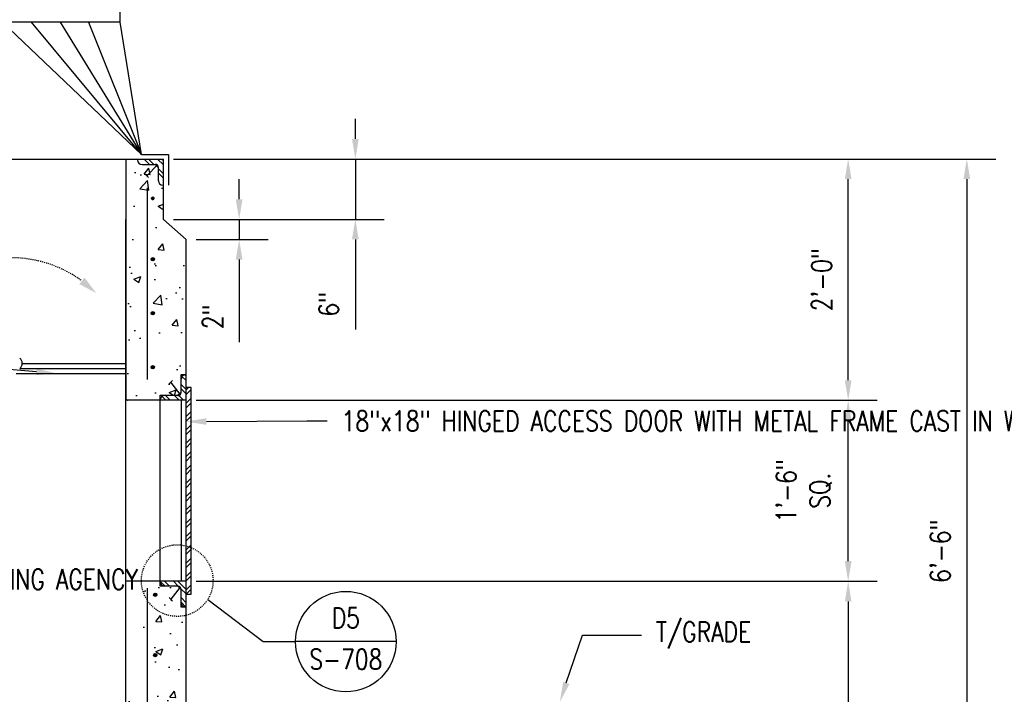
# Model space of a CAD drawing. Header units: inches. Extents: x 724 to 1800, y 17 to 339.
# Tile 7 of 33: x 891 to 989, y 162 to 229. Entities that reach past the tile are written whole.
import ezdxf
from ezdxf import colors
from ezdxf.entities.mleader import LeaderData, LeaderLine
from ezdxf.enums import TextEntityAlignment as Align
from ezdxf.math import Vec2, Vec3

# ---------------------------------------------------------------- set-up
doc = ezdxf.new("R2010")
doc.units = ezdxf.units.IN
doc.header["$MEASUREMENT"] = 0
doc.linetypes.add('Hidden 3_32_', pattern=[0.140625, 0.09375, -0.046875])
doc.layers.get('Defpoints').update_dxf_attribs({"color": 6})
for name, color, linetype in [('A-DETL', 3, 'Continuous'), ('A-DETL-HDLN', 2, 'Hidden 3_32_'), ('A-WALL-PATT', 8, 'Continuous'), ('G-ANNO-REFR', 2, 'Continuous'), ('G-ANNO-TEXT', 2, 'Continuous'), ('M-DETL-HVY', 4, 'Continuous'), ('M-DETL-LIGHT', 1, 'Continuous'), ('S-ANNO-DIMS', 1, 'Continuous'), ('S-ANNO-TEXT', 2, 'Continuous')]:
    doc.layers.add(name, color=color, linetype=linetype)
doc.styles.add('AEC_COMN_TITLE', font='romans.shx', dxfattribs={"width": 0.8, "height": 0.1875})
doc.styles.add('Annotative', font='romans.shx', dxfattribs={"width": 0.8, "height": 0.125})
doc.styles.add('ROMANS', font='romans.shx', dxfattribs={"width": 0.8})
doc.dimstyles.new('Annotative', dxfattribs={"dimscale": 0, "dimtxt": 0.125, "dimasz": 0.125, "dimexe": 0.18, "dimexo": 0.0625, "dimgap": 0.09, "dimtad": 1, "dimdec": 3, "dimzin": 3, "dimdsep": 46, "dimlunit": 4, "dimtxsty": 'Annotative', "dimcen": 0.09, "dimclrt": 2, "dimazin": 2, "dimtfac": 1, "dimtdec": 3, "dimtmove": 0, "dimatfit": 0, "dimfxl": 1, "dimtfill": 1, "dimfrac": 2, "dimtolj": 1, "dimtzin": 0, "dimarcsym": 0})
pattern_1 = [(50, (-13.7514, -16.6683), (7.172602, -0.62752), [0.75, -8.25]), (355, (-13.7514, -16.668), (-1.387513, 7.52192), [0.6, -6.6]), (100.45144, (-13.154, -16.7206), (5.78509, 6.8944), [0.6374, -7.01142]), (46.1842, (-13.751, -14.668), (10.67241, -1.65519), [1.125, -12.375]), (96.6356, (-12.862, -14.806), (9.34662, 9.74119), [0.9561, -10.51714]), (351.1842, (-13.751, -14.668), (9.34662, 9.74119), [0.9, -9.9]), (21, (-12.7514, -15.1683), (5.96907, -4.02619), [0.75, -8.25]), (326, (-12.7514, -15.168), (2.433153, 7.2515), [0.6, -6.6]), (71.45144, (-12.254, -15.504), (8.402224, 3.22531), [0.6374, -7.01142]), (37.5, (-13.7514, -16.6683), (0.1215986, 3.3289385), [0, -6.52, 0, -6.7, 0, -6.625]), (7.5, (-13.7514, -16.6683), (2.630695, 3.944117), [0, -3.82, 0, -6.37, 0, -2.525]), (327.5, (-15.9814, -16.6683), (5.3382244, -0.225549), [0, -2.5, 0, -7.8, 0, -10.35]), (317.5, (-16.9814, -16.6683), (5.831862, 1.00105), [0, -3.25, 0, -5.18, 0, -7.35])]

# ---------------------------------------------------------------- blocks, each defined once
blk = doc.blocks.new('*D50')
at = {"layer": 'Defpoints', "color": 0, "transparency": 16777216}
for p in [(905.367, 215.404), (947.801, 137.404), (985.227, 137.404)]:
    blk.add_point(p, dxfattribs=at)
at = {"layer": 'S-ANNO-DIMS', "color": 0, "lineweight": -2, "transparency": 16777216}
for p, q in [((906.367, 215.404), (988.107, 215.404)), ((948.801, 137.404), (988.107, 137.404))]:
    blk.add_line(p, q, dxfattribs=at)
at = {"layer": 'S-ANNO-DIMS', "color": 1, "lineweight": -2, "transparency": 16777216}
blk.add_line((985.227, 213.404), (985.227, 139.404), dxfattribs=at)
at = {"layer": 'S-ANNO-DIMS', "color": 1, "transparency": 16777216}
for points in [[(984.894, 213.404), (985.561, 213.404), (985.227, 215.404)], [(984.894, 139.404), (985.561, 139.404), (985.227, 137.404)]]:
    blk.add_solid(points, dxfattribs=at)
at = {"layer": 'S-ANNO-DIMS', "color": 2, "transparency": 16777216, "insert": (982.597, 176.404), "char_height": 2, "attachment_point": 5, "rotation": 90, "style": 'Annotative', "bg_fill": 3, "box_fill_scale": 1.25, "bg_fill_color": 256, "bg_fill_true_color": 13158600, "bg_fill_transparency": 0}
blk.add_mtext('\\A1;6\'-6"', dxfattribs=at)
blk = doc.blocks.new('*D37')
at = {"layer": 'Defpoints', "color": 0, "transparency": 16777216}
for p in [(905.367, 209.404), (912.896, 209.404), (907.617, 207.404)]:
    blk.add_point(p, dxfattribs=at)
at = {"layer": 'S-ANNO-DIMS', "color": 0, "lineweight": -2, "transparency": 16777216}
for p, q in [((912.896, 211.404), (912.896, 213.404)), ((906.367, 209.404), (915.776, 209.404)), ((912.896, 209.404), (912.896, 207.404)), ((908.617, 207.404), (915.776, 207.404)), ((912.896, 205.404), (912.896, 197.172))]:
    blk.add_line(p, q, dxfattribs=at)
at = {"layer": 'S-ANNO-DIMS', "color": 0, "transparency": 16777216}
for points in [[(912.562, 211.404), (913.229, 211.404), (912.896, 209.404)], [(912.562, 205.404), (913.229, 205.404), (912.896, 207.404)]]:
    blk.add_solid(points, dxfattribs=at)
at = {"layer": 'S-ANNO-DIMS', "color": 2, "transparency": 16777216, "insert": (910.265, 199.717), "char_height": 2, "attachment_point": 5, "rotation": 90, "style": 'Annotative', "bg_fill": 3, "box_fill_scale": 1.25, "bg_fill_color": 256, "bg_fill_true_color": 13158600, "bg_fill_transparency": 0}
blk.add_mtext('\\A1;2"', dxfattribs=at)
blk = doc.blocks.new('*D38')
at = {"layer": 'Defpoints', "color": 0, "transparency": 16777216}
for p in [(905.367, 215.404), (924.447, 215.404), (905.367, 209.404)]:
    blk.add_point(p, dxfattribs=at)
at = {"layer": 'S-ANNO-DIMS', "color": 0, "lineweight": -2, "transparency": 16777216}
for p, q in [((924.447, 217.404), (924.447, 219.404)), ((906.367, 215.404), (927.327, 215.404)), ((924.447, 215.404), (924.447, 209.404)), ((906.367, 209.404), (927.327, 209.404)), ((924.447, 207.404), (924.447, 198.448))]:
    blk.add_line(p, q, dxfattribs=at)
at = {"layer": 'S-ANNO-DIMS', "color": 0, "transparency": 16777216}
for points in [[(924.113, 217.404), (924.78, 217.404), (924.447, 215.404)], [(924.113, 207.404), (924.78, 207.404), (924.447, 209.404)]]:
    blk.add_solid(points, dxfattribs=at)
at = {"layer": 'S-ANNO-DIMS', "color": 2, "transparency": 16777216, "insert": (921.816, 200.955), "char_height": 2, "attachment_point": 5, "rotation": 90, "style": 'Annotative', "bg_fill": 3, "box_fill_scale": 1.25, "bg_fill_color": 256, "bg_fill_true_color": 13158600, "bg_fill_transparency": 0}
blk.add_mtext('\\A1;6"', dxfattribs=at)
blk = doc.blocks.new('Detail Callout AEC')
at = {"color": 0, "linetype": 'ByBlock', "lineweight": -3, "transparency": 16777216}
blk.add_line((0.25, 0), (-0.25, 0), dxfattribs=at)
blk.add_circle((0, 0), 0.25, dxfattribs=at)
at = {"color": 0, "linetype": 'ByBlock', "lineweight": -3, "transparency": 16777216, "style": 'AEC_COMN_TITLE'}
for tag, p in [('VIEWNUMBER', (0, 0.0508)), ('SHEETNUMBER', (0, -0.1263))]:
    blk.add_attdef(tag, text='', height=0.0938, dxfattribs=at).set_placement(p, align=Align.CENTER)
blk = doc.blocks.new('_None')
blk = doc.blocks.new('*D62')
at = {"layer": 'Defpoints', "color": 0, "transparency": 16777216}
for p in [(907.617, 173.404), (947.801, 137.404), (973.43, 137.404)]:
    blk.add_point(p, dxfattribs=at)
at = {"layer": 'S-ANNO-DIMS', "color": 0, "lineweight": -2, "transparency": 16777216}
for p, q in [((908.617, 173.404), (976.31, 173.404)), ((948.801, 137.404), (976.31, 137.404))]:
    blk.add_line(p, q, dxfattribs=at)
at = {"layer": 'S-ANNO-DIMS', "color": 1, "lineweight": -2, "transparency": 16777216}
blk.add_line((973.43, 171.404), (973.43, 139.404), dxfattribs=at)
at = {"layer": 'S-ANNO-DIMS', "color": 1, "transparency": 16777216}
for points in [[(973.097, 171.404), (973.763, 171.404), (973.43, 173.404)], [(973.097, 139.404), (973.763, 139.404), (973.43, 137.404)]]:
    blk.add_solid(points, dxfattribs=at)
at = {"layer": 'S-ANNO-DIMS', "color": 2, "transparency": 16777216, "insert": (969.133, 155.404), "char_height": 2, "attachment_point": 5, "rotation": 90, "style": 'Annotative', "bg_fill": 3, "box_fill_scale": 1.25, "bg_fill_color": 256, "bg_fill_true_color": 13158600, "bg_fill_transparency": 0}
blk.add_mtext('\\A1;3\'-0"\\PMIN', dxfattribs=at)
blk = doc.blocks.new('*D63')
at = {"layer": 'Defpoints', "color": 0, "transparency": 16777216}
for p in [(907.617, 191.404), (973.43, 191.404), (907.617, 173.404)]:
    blk.add_point(p, dxfattribs=at)
at = {"layer": 'S-ANNO-DIMS', "color": 0, "lineweight": -2, "transparency": 16777216}
for p, q in [((908.617, 191.404), (976.31, 191.404)), ((908.617, 173.404), (976.31, 173.404))]:
    blk.add_line(p, q, dxfattribs=at)
at = {"layer": 'S-ANNO-DIMS', "color": 1, "lineweight": -2, "transparency": 16777216}
blk.add_line((973.43, 175.404), (973.43, 189.404), dxfattribs=at)
at = {"layer": 'S-ANNO-DIMS', "color": 1, "transparency": 16777216}
for points in [[(973.097, 189.404), (973.763, 189.404), (973.43, 191.404)], [(973.097, 175.404), (973.763, 175.404), (973.43, 173.404)]]:
    blk.add_solid(points, dxfattribs=at)
at = {"layer": 'S-ANNO-DIMS', "color": 2, "transparency": 16777216, "insert": (969.038, 182.404), "char_height": 2, "attachment_point": 5, "rotation": 90, "style": 'Annotative', "bg_fill": 3, "box_fill_scale": 1.25, "bg_fill_color": 256, "bg_fill_true_color": 13158600, "bg_fill_transparency": 0}
blk.add_mtext('\\A1;1\'-6"\\PSQ.', dxfattribs=at)
blk = doc.blocks.new('*D64')
at = {"layer": 'Defpoints', "color": 0, "transparency": 16777216}
for p in [(905.367, 215.404), (973.43, 215.404), (907.617, 191.404)]:
    blk.add_point(p, dxfattribs=at)
at = {"layer": 'S-ANNO-DIMS', "color": 0, "lineweight": -2, "transparency": 16777216}
for p, q in [((906.367, 215.404), (976.31, 215.404)), ((908.617, 191.404), (976.31, 191.404))]:
    blk.add_line(p, q, dxfattribs=at)
at = {"layer": 'S-ANNO-DIMS', "color": 1, "lineweight": -2, "transparency": 16777216}
blk.add_line((973.43, 193.404), (973.43, 213.404), dxfattribs=at)
at = {"layer": 'S-ANNO-DIMS', "color": 1, "transparency": 16777216}
for points in [[(973.097, 213.404), (973.763, 213.404), (973.43, 215.404)], [(973.097, 193.404), (973.763, 193.404), (973.43, 191.404)]]:
    blk.add_solid(points, dxfattribs=at)
at = {"layer": 'S-ANNO-DIMS', "color": 2, "transparency": 16777216, "insert": (970.8, 203.404), "char_height": 2, "attachment_point": 5, "rotation": 90, "style": 'Annotative', "bg_fill": 3, "box_fill_scale": 1.25, "bg_fill_color": 256, "bg_fill_true_color": 13158600, "bg_fill_transparency": 0}
blk.add_mtext('\\A1;2\'-0"', dxfattribs=at)

msp = doc.modelspace()

# ---------------------------------------------------------------- hatches: boundary and pattern name
at = {"layer": 'A-WALL-PATT'}
h = msp.add_hatch(dxfattribs=at)
h.set_pattern_fill('AR-CONC', color=8, style=0)
h.set_pattern_definition(pattern_1)
h.paths.add_polyline_path([(901.6174, 191.4044), (905.0549, 191.4044), (905.0549, 191.9044), (906.8049, 191.9044), (907.1174, 192.2169), (907.1174, 193.9669), (907.6174, 193.9669), (907.6174, 207.4044), (905.3674, 209.4044), (905.3674, 212.8154), (904.8674, 212.8154), (904.8674, 214.5426), (904.5056, 214.9044), (902.8094, 214.9044), (902.8094, 215.4044), (901.6174, 215.4044), (901.6174, 197.6762)])
h.paths.add_polyline_path([(904.307, 211.3002), (904.2639, 211.3059), (904.2237, 211.3226), (904.1892, 211.349), (904.1627, 211.3836), (904.146, 211.4238), (904.1403, 211.4669), (904.146, 211.51), (904.1627, 211.5502), (904.1892, 211.5847), (904.2237, 211.6112), (904.2639, 211.6279), (904.3322, 211.6302), (904.3501, 211.6279), (904.3903, 211.6112), (904.4249, 211.5847), (904.4513, 211.5502), (904.468, 211.51), (904.4737, 211.4669), (904.468, 211.4238), (904.4486, 211.38), (904.4249, 211.349), (904.3903, 211.3226), (904.3501, 211.3059)])
msp.add_hatch(color=8, dxfattribs=at).paths.add_polyline_path([(898.6871, 202.0722), (897.5247, 203.6147), (897.0144, 202.9616)])
h = msp.add_hatch(dxfattribs=at)
h.set_pattern_fill('AR-CONC', color=8, style=0)
h.set_pattern_definition(pattern_1)
h.paths.add_polyline_path([(901.6174, 104.9994), (921.6174, 107.9462), (921.6174, 113.576), (928.4458, 116.4044), (947.8008, 116.4044), (947.8008, 122.9493), (945.9674, 124.1593), (949.8841, 124.1593), (947.8008, 125.5343), (947.8008, 137.4044), (907.6174, 137.4044), (907.6174, 170.8419), (907.1174, 170.8419), (907.1174, 172.5919), (906.8049, 172.9044), (905.0549, 172.9044), (905.0549, 173.4044), (901.6174, 173.4044), (901.6174, 125.0652)])
at = {"layer": 'M-DETL-HVY'}
for points in [[(904.307, 211.3002), (904.3501, 211.3059), (904.3903, 211.3226), (904.4249, 211.349), (904.4513, 211.3836), (904.468, 211.4238), (904.4737, 211.4669), (904.468, 211.51), (904.4513, 211.5502), (904.4249, 211.5847), (904.3903, 211.6112), (904.3501, 211.6279), (904.307, 211.6336), (904.2639, 211.6279), (904.2237, 211.6112), (904.1892, 211.5847), (904.1627, 211.5502), (904.146, 211.51), (904.1403, 211.4669), (904.146, 211.4238), (904.1627, 211.3836), (904.1892, 211.349), (904.2237, 211.3226), (904.2639, 211.3059)], [(904.307, 205.2739), (904.3501, 205.2795), (904.3903, 205.2962), (904.4249, 205.3227), (904.4513, 205.3572), (904.468, 205.3974), (904.4737, 205.4405), (904.468, 205.4837), (904.4513, 205.5239), (904.4249, 205.5584), (904.3903, 205.5849), (904.3501, 205.6015), (904.307, 205.6072), (904.2639, 205.6015), (904.2237, 205.5849), (904.1892, 205.5584), (904.1627, 205.5239), (904.146, 205.4837), (904.1403, 205.4405), (904.146, 205.3974), (904.1627, 205.3572), (904.1892, 205.3227), (904.2237, 205.2962), (904.2639, 205.2795)], [(904.307, 199.8989), (904.3501, 199.9045), (904.3903, 199.9212), (904.4249, 199.9477), (904.4513, 199.9822), (904.468, 200.0224), (904.4737, 200.0655), (904.468, 200.1087), (904.4513, 200.1489), (904.4249, 200.1834), (904.3903, 200.2099), (904.3501, 200.2265), (904.307, 200.2322), (904.2639, 200.2265), (904.2237, 200.2099), (904.1892, 200.1834), (904.1627, 200.1489), (904.146, 200.1087), (904.1403, 200.0655), (904.146, 200.0224), (904.1627, 199.9822), (904.1892, 199.9477), (904.2237, 199.9212), (904.2639, 199.9045)], [(904.307, 194.5239), (904.3501, 194.5295), (904.3903, 194.5462), (904.4249, 194.5727), (904.4513, 194.6072), (904.468, 194.6474), (904.4737, 194.6905), (904.468, 194.7337), (904.4513, 194.7739), (904.4249, 194.8084), (904.3903, 194.8349), (904.3501, 194.8515), (904.307, 194.8572), (904.2639, 194.8515), (904.2237, 194.8349), (904.1892, 194.8084), (904.1627, 194.7739), (904.146, 194.7337), (904.1403, 194.6905), (904.146, 194.6474), (904.1627, 194.6072), (904.1892, 194.5727), (904.2237, 194.5462), (904.2639, 194.5295)], [(904.5595, 171.8936), (904.6027, 171.8993), (904.6429, 171.9159), (904.6774, 171.9424), (904.7039, 171.977), (904.7205, 172.0171), (904.7262, 172.0603), (904.7205, 172.1034), (904.7039, 172.1436), (904.6774, 172.1781), (904.6429, 172.2046), (904.6027, 172.2213), (904.5595, 172.227), (904.5164, 172.2213), (904.4762, 172.2046), (904.4417, 172.1781), (904.4152, 172.1436), (904.3985, 172.1034), (904.3929, 172.0603), (904.3985, 172.0171), (904.4152, 171.977), (904.4417, 171.9424), (904.4762, 171.9159), (904.5164, 171.8993)], [(904.5595, 165.8936), (904.6027, 165.8993), (904.6429, 165.9159), (904.6774, 165.9424), (904.7039, 165.977), (904.7205, 166.0171), (904.7262, 166.0603), (904.7205, 166.1034), (904.7039, 166.1436), (904.6774, 166.1781), (904.6429, 166.2046), (904.6027, 166.2213), (904.5595, 166.227), (904.5164, 166.2213), (904.4762, 166.2046), (904.4417, 166.1781), (904.4152, 166.1436), (904.3985, 166.1034), (904.3929, 166.0603), (904.3985, 166.0171), (904.4152, 165.977), (904.4417, 165.9424), (904.4762, 165.9159), (904.5164, 165.8993)]]:
    msp.add_hatch(color=256, dxfattribs=at).paths.add_polyline_path(points)

# ---------------------------------------------------------------- linework, layer by layer
at = {"layer": 'A-DETL'}
for p, q in [((901.0549, 229.0362), (901.0549, 261.2931)), ((901.0549, 229.0362), (877.6799, 229.0362)), ((903.1799, 215.8487), (901.0549, 229.0362)), ((902.8049, 215.4044), (902.8049, 215.3107)), ((903.1799, 215.8487), (905.8612, 215.8487)), ((905.8612, 215.8487), (905.8612, 212.8154)), ((903.2424, 214.8732), (904.5549, 214.8732)), ((904.8674, 213.2482), (904.8674, 214.5919)), ((905.3674, 212.8107), (905.3049, 212.8107))]:
    msp.add_line(p, q, dxfattribs=at)
for centre, radius, start, end in [((903.2424, 215.3107), 0.4375, 180, 270), ((904.5549, 214.5607), 0.3125, 0, 89.999981), ((905.3049, 213.2482), 0.4375, 180, 270), ((907.5549, 193.4982), 0.4375, 90, 180), ((905.4924, 191.4357), 0.4375, 90, 180), ((906.8049, 192.1857), 0.3125, 270, 359.999982), ((905.4924, 173.3419), 0.4375, 180, 270), ((906.8049, 172.5919), 0.3125, 0, 89.999981), ((907.5549, 171.2794), 0.4375, 180, 270)]:
    msp.add_arc(centre, radius, start, end, dxfattribs=at)
at = {"layer": 'A-DETL-HDLN'}
msp.add_circle((906.7424, 173.4669), 3.5625, dxfattribs=at)
at = {"layer": 'A-WALL-PATT', "color": 8}
for p, q in [((903.9836, 214.8732), (903.4524, 215.4044)), ((904.4255, 214.8732), (903.8943, 215.4044)), ((905.3674, 214.8152), (904.7782, 215.4044)), ((905.2201, 215.4044), (905.3674, 215.2571)), ((905.3674, 213.9313), (904.8674, 214.4313)), ((905.3674, 213.4894), (904.8674, 213.9894))]:
    msp.add_line(p, q, dxfattribs=at)
at = {"layer": 'A-WALL-PATT'}
for p, q in [((891.333, 195.0796), (901.6174, 195.0796)), ((890.7394, 194.0796), (901.6174, 194.0796)), ((891.0921, 194.5796), (901.6174, 194.5796))]:
    msp.add_line(p, q, dxfattribs=at)
at = {"layer": 'A-WALL-PATT', "linetype": 'Hidden 3_32_'}
msp.add_arc((890.1946, 193.5796), 12.0104, 54.382217, 92.385944, dxfattribs=at)
at = {"layer": 'A-WALL-PATT'}
msp.add_arc((890.6936, 195.0796), 0.6394, 307.589228, 52.410772, dxfattribs=at)
at = {"layer": 'M-DETL-HVY'}
for p, q in [((873.2424, 215.4044), (905.3674, 215.4044)), ((901.6174, 215.4044), (901.6174, 191.4044)), ((905.3674, 209.4044), (905.3674, 215.4044)), ((904.7759, 214.8129), (903.7116, 213.7481)), ((904.8674, 214.5426), (904.5369, 214.8732)), ((903.8805, 213.5792), (903.5426, 213.9169)), ((903.7424, 212.5294), (903.7424, 193.4669)), ((901.6174, 41.2063), (901.6174, 209.4044)), ((907.6174, 207.4044), (905.3674, 209.4044)), ((907.6174, 137.4044), (907.6174, 207.4044)), ((907.6174, 201.4044), (907.6542, 201.4044)), ((907.1174, 192.2169), (907.1174, 193.9669)), ((907.1174, 193.9669), (907.6174, 193.9669)), ((907.6174, 193.3694), (907.2007, 193.7862)), ((907.6174, 193.8114), (907.4702, 193.9586)), ((905.9494, 193.0342), (906.2872, 193.3719)), ((907.0496, 192.0052), (906.1183, 193.2031)), ((907.6174, 192.4855), (907.1174, 192.9855)), ((905.0549, 191.9044), (906.8049, 191.9044)), ((905.0549, 172.9044), (905.0549, 191.9044)), ((906.0469, 191.4044), (905.5469, 191.9044)), ((906.9308, 191.4044), (906.4308, 191.9044)), ((906.8049, 191.9044), (907.1174, 192.2169)), ((907.3727, 191.4044), (906.8666, 191.9105)), ((907.6174, 192.0436), (907.1174, 192.5436)), ((908.1174, 192.6857), (907.6174, 192.6857)), ((907.6174, 192.436), (907.867, 192.6857)), ((907.6174, 191.9941), (908.1174, 192.4941)), ((908.1174, 172.1232), (908.1174, 192.6857)), ((907.6174, 191.4044), (901.6174, 191.4044)), ((901.7959, 191.4044), (901.8451, 191.4233)), ((905.605, 191.4044), (905.2091, 191.8003)), ((907.1174, 191.4044), (907.1174, 173.4044)), ((907.6174, 191.1102), (908.1174, 191.6102)), ((907.6174, 190.6683), (908.1174, 191.1683)), ((907.6174, 189.7844), (908.1174, 190.2844)), ((907.6174, 189.3424), (908.1174, 189.8424)), ((907.6174, 188.4585), (908.1174, 188.9585)), ((907.6174, 188.0166), (908.1174, 188.5166)), ((907.6174, 187.1327), (908.1174, 187.6327)), ((907.6174, 186.6908), (908.1174, 187.1908)), ((907.6174, 185.8069), (908.1174, 186.3069)), ((907.6174, 185.365), (908.1174, 185.865)), ((907.6174, 184.4811), (908.1174, 184.9811)), ((907.6174, 184.0391), (908.1174, 184.5391)), ((907.6174, 183.1552), (908.1174, 183.6552)), ((907.6174, 182.7133), (908.1174, 183.2133)), ((907.6174, 181.8294), (908.1174, 182.3294)), ((907.6174, 181.3875), (908.1174, 181.8875)), ((907.6174, 180.5036), (908.1174, 181.0036)), ((907.6174, 180.0617), (908.1174, 180.5617)), ((907.6174, 179.1778), (908.1174, 179.6778)), ((907.6174, 178.7358), (908.1174, 179.2358)), ((907.6174, 177.8519), (908.1174, 178.3519)), ((907.6174, 177.41), (908.1174, 177.91)), ((907.6174, 176.5261), (907.9203, 176.829)), ((907.6174, 176.0842), (908.1174, 176.5842)), ((907.9203, 176.829), (908.1174, 177.0261)), ((907.6174, 175.2003), (908.1174, 175.7003)), ((907.6174, 174.7584), (908.1174, 175.2584)), ((907.6174, 173.8745), (908.1174, 174.3745)), ((907.6174, 173.4044), (901.6174, 173.4044)), ((905.5434, 172.9044), (905.0549, 173.3929)), ((905.9853, 172.9044), (905.4853, 173.4044)), ((906.8779, 172.8958), (906.3692, 173.4044)), ((907.6174, 172.5982), (906.8112, 173.4044)), ((907.6174, 173.4325), (908.1174, 173.9325)), ((903.7424, 172.7169), (903.7424, 126.1544)), ((906.8049, 172.9044), (905.0549, 172.9044)), ((907.0496, 172.8036), (906.1183, 171.6057)), ((907.1174, 172.5919), (906.8049, 172.9044)), ((907.6174, 172.1562), (907.1088, 172.6649)), ((907.1174, 170.8419), (907.1174, 172.5919)), ((907.6174, 172.5486), (908.1174, 173.0486)), ((907.6338, 172.1232), (908.1174, 172.6067)), ((905.9494, 171.7747), (906.2871, 171.4368)), ((907.6174, 171.2723), (907.1174, 171.7723)), ((907.6059, 170.8419), (907.1174, 171.3304)), ((907.6174, 172.1232), (908.1174, 172.1232)), ((907.6174, 170.8419), (907.1174, 170.8419))]:
    msp.add_line(p, q, dxfattribs=at)
for centre in [(904.3049, 205.4357), (904.3049, 200.0607), (904.3049, 194.6857), (904.5574, 172.0554), (904.5574, 166.0554)]:
    msp.add_circle(centre, 0.1667, dxfattribs=at)
msp.add_arc((904.3049, 211.4357), 0.1667, 0, 180, dxfattribs=at)
at = {"layer": 'M-DETL-LIGHT', "linetype": 'Continuous'}
for p, q in [((889.3674, 229.0362), (903.1799, 215.8487)), ((903.1799, 215.8487), (892.2424, 229.0362)), ((895.1174, 229.0362), (903.1799, 215.8487)), ((897.9299, 229.0362), (903.1799, 215.8487))]:
    msp.add_line(p, q, dxfattribs=at)

# ---------------------------------------------------------------- leaders
at = {"layer": 'G-ANNO-TEXT'}
ml = msp.add_multileader_mtext('Standard', dxfattribs=at)
ml.set_content('VENTILATOR BASE-SAME MATERIAL AS VENTILATOR', color=256, style='Annotative')
ml.set_leader_properties(color=1, linetype='ByLayer', lineweight=-1)
ml.build(insert=Vec2(0, 0))
ml.multileader.update_dxf_attribs({"text_right_attachment_type": 3, "dogleg_length": 0.125, "arrow_head_size": 2, "scale": 16})
ctx = ml.context
ctx.base_point, ctx.scale, ctx.char_height, ctx.arrow_head_size, ctx.landing_gap_size, ctx.plane_origin = Vec3(813.7631, 244.4115), 16, 2, 2, 1.44, Vec3(912.8623, 202.0202)
ctx.right_attachment = 3
notes = []
notes.append((ctx, [(1, (1, 1, 0), (848.4336, 241.0781), (-1, 0), 2, [(0, [(878.1799, 222.4425)], 0, [])])]))
ctx.mtext.insert, ctx.mtext.width, ctx.mtext.defined_height, ctx.mtext.flow_direction = Vec3(815.2031, 245.4115), 34.050971, 11.8375, 5
ml = msp.add_multileader_mtext('Standard', dxfattribs=at)
ml.set_content('\\A1;FASTEN BASE TO EMBEDDED 2"x2"x1/4" ANGLE W/ MACHINE SCREWS', color=256, style='Annotative')
ml.set_leader_properties(color=1, linetype='ByLayer', lineweight=-1)
ml.build(insert=Vec2(0, 0))
ml.multileader.update_dxf_attribs({"text_right_attachment_type": 3, "dogleg_length": 0.125, "arrow_head_size": 2, "scale": 16})
ctx = ml.context
ctx.base_point, ctx.scale, ctx.char_height, ctx.arrow_head_size, ctx.landing_gap_size, ctx.plane_origin = Vec3(814.6012, 232.2639), 16, 2, 2, 1.44, Vec3(814.206, 214.864)
ctx.right_attachment = 3
notes.append((ctx, [(1, (1, 1, 0), (853.7669, 225.2163), (-1, 0), 2, [(0, [(873.5455, 217.7535)], 0, [])])]))
ctx.mtext.insert, ctx.mtext.width, ctx.mtext.defined_height, ctx.mtext.flow_direction = Vec3(816.0412, 233.2639), 35.885681, 10.5875, 5
ml = msp.add_multileader_mtext('Standard', dxfattribs=at)
ml.set_content('\\A1;DAMPER', color=256, style='Annotative')
ml.set_leader_properties(color=1, linetype='ByLayer', lineweight=-1)
ml.build(insert=Vec2(0, 0))
ml.multileader.update_dxf_attribs({"text_right_attachment_type": 3, "dogleg_length": 0.125, "arrow_head_size": 2, "scale": 16})
ctx = ml.context
ctx.base_point, ctx.scale, ctx.char_height, ctx.arrow_head_size, ctx.landing_gap_size, ctx.plane_origin = Vec3(813.7631, 205.4688), 16, 2, 2, 1.44, Vec3(808.0029, 173.2077)
ctx.right_attachment = 3
notes.append((ctx, [(1, (1, 1, 0), (827.5574, 205.4688), (-1, 0), 2, [(0, [(889.2955, 201.8629)], 0, [])])]))
ctx.mtext.insert, ctx.mtext.width, ctx.mtext.defined_height, ctx.mtext.flow_direction = Vec3(815.2031, 206.4688), 42.171875, 10.5875, 5
ml = msp.add_multileader_mtext('Standard', dxfattribs=at)
ml.set_content('18"x18" HINGED ACCESS DOOR WITH METAL FRAME CAST IN WALL. PROVIDE HIGH SECURITY LOCK AND WELDED, TAMPER RESISTANT HINGES.', color=256, style='Annotative')
ml.set_leader_properties(color=1, linetype='ByLayer', lineweight=-1)
ml.build(insert=Vec2(0, 0))
ml.multileader.update_dxf_attribs({"text_right_attachment_type": 3, "dogleg_length": 0.125, "arrow_head_size": 2, "scale": 16})
ctx = ml.context
ctx.base_point, ctx.scale, ctx.char_height, ctx.arrow_head_size, ctx.landing_gap_size, ctx.plane_origin = Vec3(921.6297, 189.3473), 16, 2, 2, 1.44, Vec3(912.7373, 174.7858)
ctx.right_attachment = 3
notes.append((ctx, [(0, (1, 1, 0), (919.6297, 189.3473), (1, 0), 2, [(0, [(907.6392, 189.2848)], 0, [])])]))
ctx.mtext.insert, ctx.mtext.width, ctx.mtext.defined_height, ctx.mtext.flow_direction = Vec3(923.0697, 190.3473), 42.171875, 10.5875, 5
ml = msp.add_multileader_mtext('Standard', dxfattribs=at)
ml.set_content('\\A1;PROVIDE SCREENED DAMPER COMPONENTS ONLY IF REQUIRED BY USING AGENCY', color=256, style='Annotative')
ml.set_leader_properties(color=1, linetype='ByLayer', lineweight=-1)
ml.build(insert=Vec2(0, 0))
ml.multileader.update_dxf_attribs({"text_right_attachment_type": 3, "dogleg_length": 0.125, "arrow_head_size": 2, "scale": 16})
ctx = ml.context
ctx.base_point, ctx.scale, ctx.char_height, ctx.arrow_head_size, ctx.landing_gap_size, ctx.plane_origin = Vec3(813.7631, 173.5052), 16, 2, 2, 1.44, Vec3(815.0967, 159.8327)
ctx.right_attachment = 3
notes.append((ctx, [(1, (1, 1, 0), (870.5288, 170.1719), (-1, 0), 2, [(0, [(889.3905, 184.5679)], 0, [])])]))
ctx.mtext.insert, ctx.mtext.width, ctx.mtext.defined_height, ctx.mtext.flow_direction = Vec3(815.2031, 174.6004), 54.668129, 10.5875, 5
ml = msp.add_multileader_mtext('Standard', dxfattribs=at)
ml.set_content('T/GRADE', color=256, style='Annotative')
ml.set_leader_properties(color=1, linetype='ByLayer', lineweight=-1)
ml.build(insert=Vec2(0, 0))
ml.multileader.update_dxf_attribs({"text_right_attachment_type": 3, "dogleg_length": 0.125, "arrow_head_size": 2, "scale": 16})
ctx = ml.context
ctx.base_point, ctx.scale, ctx.char_height, ctx.arrow_head_size, ctx.landing_gap_size, ctx.plane_origin = Vec3(952.8773, 168.0348), 16, 2, 2, 1.44, Vec3(945.831, 144.3796)
ctx.right_attachment = 3
notes.append((ctx, [(0, (1, 1, 0), (947.0397, 168.0348), (1, 0), 5.8376, [(0, [(944.7698, 161.3942)], 0, [])])]))
ctx.mtext.insert, ctx.mtext.width, ctx.mtext.defined_height, ctx.mtext.flow_direction = Vec3(954.3173, 169.3681), 10.037433, 10.5875, 5
for ctx, leaders in notes:
    for number, flags, end, landing, length, lines in leaders:
        leader = LeaderData()
        leader.index, (leader.has_last_leader_line, leader.has_dogleg_vector, leader.attachment_direction) = number, flags
        leader.last_leader_point, leader.dogleg_vector, leader.dogleg_length = Vec3(end), Vec3(landing), length
        for number, points, colour, breaks in lines:
            line = LeaderLine()
            line.index, line.vertices, line.color, line.breaks = number, Vec3.list(points), colors.encode_raw_color(colour), breaks
            leader.lines.append(line)
        ctx.leaders.append(leader)

# ---------------------------------------------------------------- next in the draw order: dimensions: what is measured, and where the dimension line sits
at = {"layer": 'S-ANNO-DIMS'}
dim = msp.add_linear_dim(base=(985.2273, 137.4044), p1=(905.3674, 215.4044), p2=(947.8008, 137.4044), angle=90, dimstyle='Annotative', override={"dimpost": '\\X', "dimclrd": 1, "dimtmove": 2}, dxfattribs=at)
dim.commit()
dim.dimension.update_dxf_attribs({"geometry": '*D50', "text_midpoint": (982.5969, 176.4044)})

# ---------------------------------------------------------------- next in the draw order: block references
at = {"layer": 'G-ANNO-REFR'}
ref = msp.add_blockref('Detail Callout AEC', (923.5007, 167.3953), dxfattribs=dict(at, xscale=19.9999600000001, yscale=19.9999600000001, zscale=19.9999600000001))
ref.add_attrib('VIEWNUMBER', 'D5', dxfattribs={"layer": 'S-ANNO-TEXT', "color": 1, "transparency": 16777216, "height": 2, "style": 'ROMANS', "width": 0.8}).set_placement((923.5007, 168.1453), align=Align.BOTTOM_CENTER)
ref.add_attrib('SHEETNUMBER', 'S-708', dxfattribs={"layer": 'S-ANNO-TEXT', "color": 1, "transparency": 16777216, "height": 2, "style": 'ROMANS', "width": 0.8}).set_placement((923.5007, 164.6436), align=Align.CENTER)

# ---------------------------------------------------------------- next in the draw order: dimensions: what is measured, and where the dimension line sits
at = {"layer": 'S-ANNO-DIMS'}
dim = msp.add_linear_dim(base=(912.8958, 209.4044), p1=(907.6174, 207.4044), p2=(905.3674, 209.4044), angle=90, dimstyle='Annotative', override={"dimpost": '\\X'}, dxfattribs=at)
dim.commit()
dim.dimension.update_dxf_attribs({"geometry": '*D37', "text_midpoint": (912.8958, 199.7168), "dimtype": 160})

# ---------------------------------------------------------------- next in the draw order: leaders
at = {"layer": 'G-ANNO-TEXT'}
ml = msp.add_multileader_mtext('Standard', dxfattribs=at)
ml.set_content('\\A1;SS L1x1x1/8 FOR DAMPER STOP BOLT TO SHAFT WALL', color=256, style='Annotative')
ml.set_leader_properties(color=1, linetype='ByLayer', lineweight=-1)
ml.build(insert=Vec2(0, 0))
ml.multileader.update_dxf_attribs({"text_right_attachment_type": 3, "dogleg_length": 0.125, "arrow_head_size": 2, "scale": 16})
ctx = ml.context
ctx.base_point, ctx.scale, ctx.char_height, ctx.arrow_head_size, ctx.landing_gap_size, ctx.plane_origin = Vec3(817.725, 187.1298), 16, 2, 2, 1.44, Vec3(815.0967, 177.0133)
ctx.right_attachment = 3
notes = []
notes.append((ctx, [(1, (1, 1, 0), (863.3669, 183.4155), (-1, 0), 2, [(1, [(894.7373, 194.0796), (882.5217, 195.0796)], 0, [])])]))
ctx.mtext.insert, ctx.mtext.width, ctx.mtext.defined_height, ctx.mtext.flow_direction = Vec3(819.165, 188.1298), 47.436046, 10.5875, 5
ml = msp.add_multileader_mtext('Standard', dxfattribs=at)
ml.set_content('\\A1; ', color=256, style='Annotative')
ml.set_leader_properties(color=256, linetype='ByLayer', lineweight=-1)
ml.set_arrow_properties(name='NONE')
ml.build(insert=Vec2(0, 0))
ml.multileader.update_dxf_attribs({"text_right_attachment_type": 3, "dogleg_length": 0.125, "arrow_head_size": 2, "scale": 16})
ctx = ml.context
ctx.base_point, ctx.scale, ctx.char_height, ctx.arrow_head_size, ctx.landing_gap_size, ctx.plane_origin = Vec3(918.5007, 167.3953), 16, 2, 2, 1.44, Vec3(974.1828, 176.9367)
ctx.right_attachment = 3
notes.append((ctx, [(1, (1, 1, 0), (915.2749, 167.3953), (1, 0), 3.2258, [(0, [(909.7776, 171.6017)], 0, [])])]))
ctx.mtext.insert, ctx.mtext.width, ctx.mtext.defined_height, ctx.mtext.flow_direction = Vec3(919.9407, 168.3953), 32.628593, 10.5875, 5
for ctx, leaders in notes:
    for number, flags, end, landing, length, lines in leaders:
        leader = LeaderData()
        leader.index, (leader.has_last_leader_line, leader.has_dogleg_vector, leader.attachment_direction) = number, flags
        leader.last_leader_point, leader.dogleg_vector, leader.dogleg_length = Vec3(end), Vec3(landing), length
        for number, points, colour, breaks in lines:
            line = LeaderLine()
            line.index, line.vertices, line.color, line.breaks = number, Vec3.list(points), colors.encode_raw_color(colour), breaks
            leader.lines.append(line)
        ctx.leaders.append(leader)

# ---------------------------------------------------------------- next in the draw order: dimensions: what is measured, and where the dimension line sits
at = {"layer": 'S-ANNO-DIMS'}
dim = msp.add_linear_dim(base=(924.4467, 215.4044), p1=(905.3674, 209.4044), p2=(905.3674, 215.4044), angle=90, dimstyle='Annotative', override={"dimpost": '\\X'}, dxfattribs=at)
dim.commit()
dim.dimension.update_dxf_attribs({"geometry": '*D38', "text_midpoint": (924.4467, 200.9549), "dimtype": 160})
dim = msp.add_linear_dim(base=(973.4301, 137.4044), p1=(907.6174, 173.4044), p2=(947.8008, 137.4044), angle=90, text='<>\\PMIN', dimstyle='Annotative', override={"dimpost": '\\X', "dimclrd": 1, "dimtmove": 2}, dxfattribs=at)
dim.commit()
dim.dimension.update_dxf_attribs({"geometry": '*D62', "text_midpoint": (969.133, 155.4044)})

# ---------------------------------------------------------------- next in the draw order: dimensions: what is measured, and where the dimension line sits
dim = msp.add_linear_dim(base=(973.4301, 191.4044), p1=(907.6174, 173.4044), p2=(907.6174, 191.4044), angle=90, text='<>\\PSQ.', dimstyle='Annotative', override={"dimpost": '\\X', "dimclrd": 1, "dimtmove": 2}, dxfattribs=at)
dim.commit()
dim.dimension.update_dxf_attribs({"geometry": '*D63', "text_midpoint": (969.0377, 182.4044)})

# ---------------------------------------------------------------- next in the draw order: dimensions: what is measured, and where the dimension line sits
dim = msp.add_linear_dim(base=(973.4301, 215.4044), p1=(907.6174, 191.4044), p2=(905.3674, 215.4044), angle=90, dimstyle='Annotative', override={"dimpost": '\\X', "dimclrd": 1, "dimtmove": 2}, dxfattribs=at)
dim.commit()
dim.dimension.update_dxf_attribs({"geometry": '*D64', "text_midpoint": (970.7996, 203.4044)})

doc.saveas('drawing.dxf')
